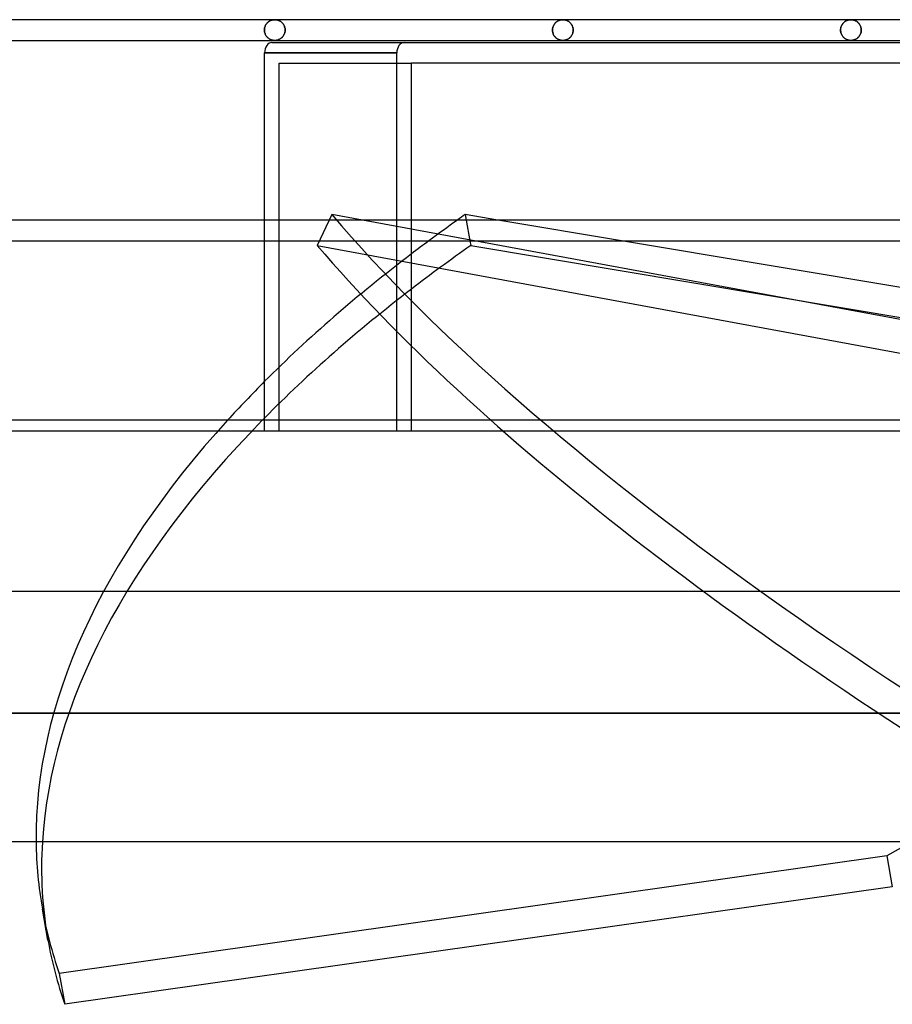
# Model space of a CAD drawing. Header units: millimetres. Extents: x -232 to 232, y -55 to 88.
# Tile 2 of 7: x -173 to -89, y -55 to 40. Entities that reach past the tile are written whole.
import ezdxf

# ---------------------------------------------------------------- set-up
doc = ezdxf.new("R2010")
doc.units = ezdxf.units.MM
doc.layers.add('HIDDEN', color=7, linetype='Continuous')
doc.layers.add('THICK', color=7, linetype='Continuous')

msp = doc.modelspace()

# ---------------------------------------------------------------- linework, layer by layer
at = {"layer": 'HIDDEN'}
for p, q in [((-149.36, 39.002), (-149.381, 38.938)), ((-149.378, 38.948), (-149.356, 39.014)), ((-149.336, 39.064), (-149.36, 39.002)), ((-149.356, 39.014), (-149.33, 39.077)), ((-149.309, 39.122), (-149.336, 39.064)), ((-149.33, 39.077), (-149.301, 39.137)), ((-149.278, 39.177), (-149.309, 39.122)), ((-149.301, 39.137), (-149.268, 39.194)), ((-149.245, 39.23), (-149.278, 39.177)), ((-149.268, 39.194), (-149.233, 39.247)), ((-149.209, 39.279), (-149.245, 39.23)), ((-149.233, 39.247), (-149.195, 39.297)), ((-149.172, 39.325), (-149.209, 39.279)), ((-149.195, 39.297), (-149.155, 39.343)), ((-149.132, 39.368), (-149.172, 39.325)), ((-149.155, 39.343), (-149.113, 39.386)), ((-149.091, 39.407), (-149.132, 39.368)), ((-149.113, 39.386), (-149.069, 39.426)), ((-149.048, 39.444), (-149.091, 39.407)), ((-149.069, 39.426), (-149.024, 39.462)), ((-149.004, 39.478), (-149.048, 39.444)), ((-149.024, 39.462), (-148.978, 39.496)), ((-148.959, 39.508), (-149.004, 39.478)), ((-148.978, 39.496), (-148.93, 39.526)), ((-148.913, 39.536), (-148.959, 39.508)), ((-148.93, 39.526), (-148.882, 39.552)), ((-148.866, 39.561), (-148.913, 39.536)), ((-148.882, 39.552), (-148.833, 39.576)), ((-148.818, 39.583), (-148.866, 39.561)), ((-148.833, 39.576), (-148.783, 39.597)), ((-148.77, 39.602), (-148.818, 39.583)), ((-148.783, 39.597), (-148.732, 39.616)), ((-148.721, 39.619), (-148.77, 39.602)), ((-148.732, 39.616), (-148.681, 39.631)), ((-148.672, 39.633), (-148.721, 39.619)), ((-148.681, 39.631), (-148.63, 39.643)), ((-148.622, 39.645), (-148.672, 39.633)), ((-148.63, 39.643), (-148.578, 39.653)), ((-148.572, 39.654), (-148.622, 39.645)), ((-148.578, 39.653), (-148.526, 39.66)), ((-148.522, 39.66), (-148.572, 39.654)), ((-148.526, 39.66), (-148.474, 39.664)), ((-148.472, 39.664), (-148.522, 39.66)), ((-148.474, 39.664), (-148.422, 39.665)), ((-148.422, 39.665), (-148.472, 39.664)), ((-148.422, 39.665), (-148.368, 39.664)), ((-148.368, 39.664), (-148.422, 39.665)), ((-148.368, 39.664), (-148.314, 39.659)), ((-148.314, 39.659), (-148.368, 39.664)), ((-148.314, 39.659), (-148.259, 39.652)), ((-148.259, 39.652), (-148.314, 39.659)), ((-148.259, 39.652), (-148.206, 39.641)), ((-148.206, 39.641), (-148.259, 39.652)), ((-148.206, 39.641), (-148.152, 39.628)), ((-148.152, 39.628), (-148.206, 39.641)), ((-148.152, 39.628), (-148.099, 39.611)), ((-148.099, 39.611), (-148.152, 39.628)), ((-148.099, 39.611), (-148.046, 39.592)), ((-148.046, 39.592), (-148.099, 39.611)), ((-148.046, 39.592), (-147.994, 39.569)), ((-147.994, 39.569), (-148.046, 39.592)), ((-147.994, 39.569), (-147.943, 39.543)), ((-147.943, 39.543), (-147.994, 39.569)), ((-147.943, 39.543), (-147.893, 39.514)), ((-147.893, 39.514), (-147.943, 39.543)), ((-147.893, 39.514), (-147.844, 39.482)), ((-147.844, 39.482), (-147.893, 39.514)), ((-147.844, 39.482), (-147.796, 39.446)), ((-147.796, 39.446), (-147.844, 39.482)), ((-147.796, 39.446), (-147.749, 39.406)), ((-147.749, 39.406), (-147.796, 39.446)), ((-147.749, 39.406), (-147.704, 39.363)), ((-147.704, 39.363), (-147.749, 39.406)), ((-147.704, 39.363), (-147.661, 39.316)), ((-147.661, 39.316), (-147.704, 39.363)), ((-147.661, 39.316), (-147.62, 39.266)), ((-147.62, 39.266), (-147.661, 39.316)), ((-147.62, 39.266), (-147.582, 39.212)), ((-147.582, 39.212), (-147.62, 39.266)), ((-147.582, 39.212), (-147.547, 39.154)), ((-147.547, 39.154), (-147.582, 39.212)), ((-147.547, 39.154), (-147.515, 39.092)), ((-147.515, 39.092), (-147.547, 39.154)), ((-147.515, 39.092), (-147.487, 39.028)), ((-147.487, 39.028), (-147.515, 39.092)), ((-147.487, 39.028), (-147.463, 38.96)), ((-147.463, 38.96), (-147.487, 39.028)), ((-121.563, 38.948), (-121.541, 39.014)), ((-121.541, 39.014), (-121.563, 38.948)), ((-121.541, 39.014), (-121.516, 39.077)), ((-121.516, 39.077), (-121.541, 39.014)), ((-121.516, 39.077), (-121.486, 39.137)), ((-121.486, 39.137), (-121.516, 39.077)), ((-121.486, 39.137), (-121.454, 39.194)), ((-121.454, 39.194), (-121.486, 39.137)), ((-121.454, 39.194), (-121.418, 39.247)), ((-121.418, 39.247), (-121.454, 39.194)), ((-121.418, 39.247), (-121.381, 39.297)), ((-121.381, 39.297), (-121.418, 39.247)), ((-121.381, 39.297), (-121.341, 39.343)), ((-121.341, 39.343), (-121.381, 39.297)), ((-121.341, 39.343), (-121.299, 39.386)), ((-121.299, 39.386), (-121.341, 39.343)), ((-121.299, 39.386), (-121.255, 39.426)), ((-121.255, 39.426), (-121.299, 39.386)), ((-121.255, 39.426), (-121.21, 39.462)), ((-121.21, 39.462), (-121.255, 39.426)), ((-121.21, 39.462), (-121.164, 39.496)), ((-121.164, 39.496), (-121.21, 39.462)), ((-121.164, 39.496), (-121.116, 39.526)), ((-121.116, 39.526), (-121.164, 39.496)), ((-121.116, 39.526), (-121.068, 39.553)), ((-121.068, 39.553), (-121.116, 39.526)), ((-121.068, 39.553), (-121.019, 39.576)), ((-121.019, 39.576), (-121.068, 39.553)), ((-121.019, 39.576), (-120.969, 39.597)), ((-120.969, 39.597), (-121.019, 39.576)), ((-120.969, 39.597), (-120.918, 39.616)), ((-120.918, 39.616), (-120.969, 39.597)), ((-120.918, 39.616), (-120.867, 39.631)), ((-120.867, 39.631), (-120.918, 39.616)), ((-120.867, 39.631), (-120.816, 39.643)), ((-120.816, 39.643), (-120.867, 39.631)), ((-120.816, 39.643), (-120.764, 39.653)), ((-120.764, 39.653), (-120.816, 39.643)), ((-120.764, 39.653), (-120.712, 39.66)), ((-120.712, 39.66), (-120.764, 39.653)), ((-120.712, 39.66), (-120.66, 39.664)), ((-120.66, 39.664), (-120.712, 39.66)), ((-120.66, 39.664), (-120.608, 39.665)), ((-120.608, 39.665), (-120.66, 39.664)), ((-120.608, 39.665), (-120.552, 39.663)), ((-120.552, 39.663), (-120.608, 39.665)), ((-120.552, 39.663), (-120.497, 39.659)), ((-120.497, 39.659), (-120.552, 39.663)), ((-120.497, 39.659), (-120.442, 39.651)), ((-120.442, 39.651), (-120.497, 39.659)), ((-120.442, 39.651), (-120.387, 39.64)), ((-120.387, 39.64), (-120.442, 39.651)), ((-120.387, 39.64), (-120.334, 39.627)), ((-120.334, 39.627), (-120.387, 39.64)), ((-120.334, 39.627), (-120.281, 39.61)), ((-120.281, 39.61), (-120.334, 39.627)), ((-120.281, 39.61), (-120.229, 39.591)), ((-120.229, 39.591), (-120.281, 39.61)), ((-120.229, 39.591), (-120.178, 39.568)), ((-120.178, 39.568), (-120.229, 39.591)), ((-120.178, 39.568), (-120.129, 39.543)), ((-120.129, 39.543), (-120.178, 39.568)), ((-120.129, 39.543), (-120.081, 39.515)), ((-120.081, 39.515), (-120.129, 39.543)), ((-120.081, 39.515), (-120.034, 39.485)), ((-120.034, 39.485), (-120.081, 39.515)), ((-120.034, 39.485), (-119.989, 39.451)), ((-119.989, 39.451), (-120.034, 39.485)), ((-119.989, 39.451), (-119.945, 39.415)), ((-119.945, 39.415), (-119.989, 39.451)), ((-119.945, 39.415), (-119.902, 39.375)), ((-119.902, 39.375), (-119.945, 39.415)), ((-119.902, 39.375), (-119.861, 39.332)), ((-119.861, 39.332), (-119.902, 39.375)), ((-119.861, 39.332), (-119.822, 39.286)), ((-119.822, 39.286), (-119.861, 39.332)), ((-119.822, 39.286), (-119.785, 39.237)), ((-119.785, 39.237), (-119.822, 39.286)), ((-119.785, 39.237), (-119.75, 39.184)), ((-119.75, 39.184), (-119.785, 39.237)), ((-119.75, 39.184), (-119.719, 39.128)), ((-119.719, 39.128), (-119.75, 39.184)), ((-119.719, 39.128), (-119.69, 39.069)), ((-119.69, 39.069), (-119.719, 39.128)), ((-119.69, 39.069), (-119.665, 39.008)), ((-119.665, 39.008), (-119.69, 39.069)), ((-119.665, 39.008), (-119.644, 38.943)), ((-119.644, 38.943), (-119.665, 39.008)), ((-93.731, 39.002), (-93.751, 38.938)), ((-93.748, 38.948), (-93.726, 39.014)), ((-93.707, 39.063), (-93.731, 39.002)), ((-93.726, 39.014), (-93.701, 39.077)), ((-93.68, 39.121), (-93.707, 39.063)), ((-93.701, 39.077), (-93.672, 39.137)), ((-93.649, 39.177), (-93.68, 39.121)), ((-93.672, 39.137), (-93.639, 39.193)), ((-93.616, 39.229), (-93.649, 39.177)), ((-93.639, 39.193), (-93.604, 39.247)), ((-93.58, 39.279), (-93.616, 39.229)), ((-93.604, 39.247), (-93.566, 39.297)), ((-93.543, 39.325), (-93.58, 39.279)), ((-93.566, 39.297), (-93.526, 39.343)), ((-93.503, 39.367), (-93.543, 39.325)), ((-93.526, 39.343), (-93.484, 39.386)), ((-93.462, 39.407), (-93.503, 39.367)), ((-93.484, 39.386), (-93.441, 39.426)), ((-93.419, 39.444), (-93.462, 39.407)), ((-93.441, 39.426), (-93.396, 39.462)), ((-93.375, 39.477), (-93.419, 39.444)), ((-93.396, 39.462), (-93.349, 39.495)), ((-93.33, 39.508), (-93.375, 39.477)), ((-93.349, 39.495), (-93.302, 39.526)), ((-93.284, 39.536), (-93.33, 39.508)), ((-93.302, 39.526), (-93.254, 39.553)), ((-93.237, 39.561), (-93.284, 39.536)), ((-93.254, 39.553), (-93.204, 39.577)), ((-93.19, 39.583), (-93.237, 39.561)), ((-93.204, 39.577), (-93.155, 39.597)), ((-93.141, 39.602), (-93.19, 39.583)), ((-93.155, 39.597), (-93.104, 39.616)), ((-93.093, 39.619), (-93.141, 39.602)), ((-93.104, 39.616), (-93.053, 39.631)), ((-93.044, 39.633), (-93.093, 39.619)), ((-93.053, 39.631), (-93.002, 39.643)), ((-92.994, 39.645), (-93.044, 39.633)), ((-93.002, 39.643), (-92.95, 39.653)), ((-92.944, 39.654), (-92.994, 39.645)), ((-92.95, 39.653), (-92.898, 39.66)), ((-92.894, 39.66), (-92.944, 39.654)), ((-92.898, 39.66), (-92.846, 39.664)), ((-92.844, 39.664), (-92.894, 39.66)), ((-92.846, 39.664), (-92.794, 39.665)), ((-92.794, 39.665), (-92.844, 39.664)), ((-92.794, 39.665), (-92.74, 39.664)), ((-92.74, 39.664), (-92.794, 39.665)), ((-92.74, 39.664), (-92.686, 39.659)), ((-92.686, 39.659), (-92.74, 39.664)), ((-92.686, 39.659), (-92.632, 39.652)), ((-92.632, 39.652), (-92.686, 39.659)), ((-92.632, 39.652), (-92.578, 39.641)), ((-92.578, 39.641), (-92.632, 39.652)), ((-92.578, 39.641), (-92.524, 39.628)), ((-92.524, 39.628), (-92.578, 39.641)), ((-92.524, 39.628), (-92.471, 39.612)), ((-92.471, 39.612), (-92.524, 39.628)), ((-92.471, 39.612), (-92.418, 39.592)), ((-92.418, 39.592), (-92.471, 39.612)), ((-92.418, 39.592), (-92.366, 39.569)), ((-92.366, 39.569), (-92.418, 39.592)), ((-92.366, 39.569), (-92.315, 39.543)), ((-92.315, 39.543), (-92.366, 39.569)), ((-92.315, 39.543), (-92.265, 39.514)), ((-92.265, 39.514), (-92.315, 39.543)), ((-92.265, 39.514), (-92.216, 39.482)), ((-92.216, 39.482), (-92.265, 39.514)), ((-92.216, 39.482), (-92.168, 39.446)), ((-92.168, 39.446), (-92.216, 39.482)), ((-92.168, 39.446), (-92.121, 39.407)), ((-92.121, 39.407), (-92.168, 39.446)), ((-92.121, 39.407), (-92.076, 39.364)), ((-92.076, 39.364), (-92.121, 39.407)), ((-92.076, 39.364), (-92.033, 39.318)), ((-92.033, 39.318), (-92.076, 39.364)), ((-92.033, 39.318), (-91.993, 39.268)), ((-91.993, 39.268), (-92.033, 39.318)), ((-91.993, 39.268), (-91.956, 39.216)), ((-91.956, 39.216), (-91.993, 39.268)), ((-91.956, 39.216), (-91.922, 39.162)), ((-91.922, 39.162), (-91.956, 39.216)), ((-91.922, 39.162), (-91.892, 39.106)), ((-91.892, 39.106), (-91.922, 39.162)), ((-91.892, 39.106), (-91.865, 39.048)), ((-91.865, 39.048), (-91.892, 39.106)), ((-91.865, 39.048), (-91.843, 38.988)), ((-91.843, 38.988), (-91.865, 39.048)), ((-91.843, 38.988), (-91.824, 38.927)), ((-91.824, 38.927), (-91.843, 38.988)), ((-149.419, 38.665), (-149.416, 38.738)), ((-149.416, 38.735), (-149.419, 38.665)), ((-149.419, 38.665), (-149.416, 38.592)), ((-149.416, 38.595), (-149.419, 38.665)), ((-149.416, 38.738), (-149.408, 38.81)), ((-149.409, 38.804), (-149.416, 38.735)), ((-149.409, 38.526), (-149.416, 38.595)), ((-149.416, 38.592), (-149.408, 38.52)), ((-149.397, 38.872), (-149.409, 38.804)), ((-149.397, 38.458), (-149.409, 38.526)), ((-149.408, 38.81), (-149.395, 38.88)), ((-149.408, 38.52), (-149.395, 38.45)), ((-149.381, 38.938), (-149.397, 38.872)), ((-149.381, 38.392), (-149.397, 38.458)), ((-149.395, 38.88), (-149.378, 38.948)), ((-149.395, 38.45), (-149.378, 38.382)), ((-149.36, 38.328), (-149.381, 38.392)), ((-149.378, 38.382), (-149.356, 38.316)), ((-149.336, 38.266), (-149.36, 38.328)), ((-149.356, 38.316), (-149.33, 38.253)), ((-149.309, 38.208), (-149.336, 38.266)), ((-149.33, 38.253), (-149.301, 38.193)), ((-149.278, 38.153), (-149.309, 38.208)), ((-149.301, 38.193), (-149.268, 38.136)), ((-149.245, 38.1), (-149.278, 38.153)), ((-149.268, 38.136), (-149.233, 38.083)), ((-149.209, 38.051), (-149.245, 38.1)), ((-149.233, 38.083), (-149.195, 38.033)), ((-149.172, 38.005), (-149.209, 38.051)), ((-149.195, 38.033), (-149.155, 37.987)), ((-147.638, 38.041), (-147.678, 37.995)), ((-147.678, 37.995), (-147.638, 38.041)), ((-147.601, 38.091), (-147.638, 38.041)), ((-147.638, 38.041), (-147.601, 38.091)), ((-147.566, 38.143), (-147.601, 38.091)), ((-147.601, 38.091), (-147.566, 38.143)), ((-147.534, 38.199), (-147.566, 38.143)), ((-147.566, 38.143), (-147.534, 38.199)), ((-147.505, 38.259), (-147.534, 38.199)), ((-147.534, 38.199), (-147.505, 38.259)), ((-147.48, 38.321), (-147.505, 38.259)), ((-147.505, 38.259), (-147.48, 38.321)), ((-147.459, 38.386), (-147.48, 38.321)), ((-147.48, 38.321), (-147.459, 38.386)), ((-147.463, 38.96), (-147.444, 38.889)), ((-147.444, 38.889), (-147.463, 38.96)), ((-147.441, 38.453), (-147.459, 38.386)), ((-147.459, 38.386), (-147.441, 38.453)), ((-147.444, 38.889), (-147.43, 38.816)), ((-147.43, 38.816), (-147.444, 38.889)), ((-147.429, 38.523), (-147.441, 38.453)), ((-147.441, 38.453), (-147.429, 38.523)), ((-147.43, 38.816), (-147.422, 38.741)), ((-147.422, 38.741), (-147.43, 38.816)), ((-147.421, 38.593), (-147.429, 38.523)), ((-147.429, 38.523), (-147.421, 38.593)), ((-147.422, 38.741), (-147.419, 38.665)), ((-147.419, 38.665), (-147.422, 38.741)), ((-147.419, 38.665), (-147.421, 38.593)), ((-147.421, 38.593), (-147.419, 38.665)), ((-121.604, 38.665), (-121.601, 38.738)), ((-121.601, 38.738), (-121.604, 38.665)), ((-121.604, 38.665), (-121.601, 38.595)), ((-121.601, 38.595), (-121.604, 38.665)), ((-121.601, 38.738), (-121.593, 38.81)), ((-121.593, 38.81), (-121.601, 38.738)), ((-121.601, 38.595), (-121.594, 38.526)), ((-121.594, 38.526), (-121.601, 38.595)), ((-121.594, 38.526), (-121.582, 38.458)), ((-121.582, 38.458), (-121.594, 38.526)), ((-121.593, 38.81), (-121.581, 38.88)), ((-121.581, 38.88), (-121.593, 38.81)), ((-121.582, 38.458), (-121.566, 38.392)), ((-121.566, 38.392), (-121.582, 38.458)), ((-121.581, 38.88), (-121.563, 38.948)), ((-121.563, 38.948), (-121.581, 38.88)), ((-121.566, 38.392), (-121.546, 38.328)), ((-121.546, 38.328), (-121.566, 38.392)), ((-121.546, 38.328), (-121.522, 38.267)), ((-121.522, 38.267), (-121.546, 38.328)), ((-121.522, 38.267), (-121.494, 38.208)), ((-121.494, 38.208), (-121.522, 38.267)), ((-121.494, 38.208), (-121.464, 38.153)), ((-121.464, 38.153), (-121.494, 38.208)), ((-121.464, 38.153), (-121.431, 38.1)), ((-121.431, 38.1), (-121.464, 38.153)), ((-121.431, 38.1), (-121.395, 38.051)), ((-121.395, 38.051), (-121.431, 38.1)), ((-121.395, 38.051), (-121.357, 38.005)), ((-121.357, 38.005), (-121.395, 38.051)), ((-119.837, 38.025), (-119.879, 37.978)), ((-119.879, 37.978), (-119.837, 38.025)), ((-119.798, 38.075), (-119.837, 38.025)), ((-119.837, 38.025), (-119.798, 38.075)), ((-119.761, 38.129), (-119.798, 38.075)), ((-119.798, 38.075), (-119.761, 38.129)), ((-119.727, 38.186), (-119.761, 38.129)), ((-119.761, 38.129), (-119.727, 38.186)), ((-119.697, 38.246), (-119.727, 38.186)), ((-119.727, 38.186), (-119.697, 38.246)), ((-119.67, 38.31), (-119.697, 38.246)), ((-119.697, 38.246), (-119.67, 38.31)), ((-119.647, 38.377), (-119.67, 38.31)), ((-119.67, 38.31), (-119.647, 38.377)), ((-119.628, 38.446), (-119.647, 38.377)), ((-119.647, 38.377), (-119.628, 38.446)), ((-119.644, 38.943), (-119.626, 38.876)), ((-119.626, 38.876), (-119.644, 38.943)), ((-119.615, 38.518), (-119.628, 38.446)), ((-119.628, 38.446), (-119.615, 38.518)), ((-119.626, 38.876), (-119.614, 38.807)), ((-119.614, 38.807), (-119.626, 38.876)), ((-119.607, 38.591), (-119.615, 38.518)), ((-119.615, 38.518), (-119.607, 38.591)), ((-119.614, 38.807), (-119.606, 38.736)), ((-119.606, 38.736), (-119.614, 38.807)), ((-119.604, 38.665), (-119.607, 38.591)), ((-119.607, 38.591), (-119.604, 38.665)), ((-119.606, 38.736), (-119.604, 38.665)), ((-119.604, 38.665), (-119.606, 38.736)), ((-93.789, 38.665), (-93.786, 38.738)), ((-93.786, 38.735), (-93.789, 38.665)), ((-93.789, 38.665), (-93.786, 38.592)), ((-93.786, 38.595), (-93.789, 38.665)), ((-93.786, 38.738), (-93.778, 38.809)), ((-93.779, 38.804), (-93.786, 38.735)), ((-93.779, 38.526), (-93.786, 38.595)), ((-93.786, 38.592), (-93.778, 38.521)), ((-93.767, 38.872), (-93.779, 38.804)), ((-93.767, 38.458), (-93.779, 38.526)), ((-93.778, 38.809), (-93.766, 38.88)), ((-93.778, 38.521), (-93.766, 38.45)), ((-93.751, 38.938), (-93.767, 38.872)), ((-93.751, 38.392), (-93.767, 38.458)), ((-93.766, 38.88), (-93.748, 38.948)), ((-93.766, 38.45), (-93.748, 38.382)), ((-93.731, 38.328), (-93.751, 38.392)), ((-93.748, 38.382), (-93.726, 38.316)), ((-93.707, 38.267), (-93.731, 38.328)), ((-93.726, 38.316), (-93.701, 38.253)), ((-93.68, 38.209), (-93.707, 38.267)), ((-93.701, 38.253), (-93.672, 38.193)), ((-93.649, 38.153), (-93.68, 38.209)), ((-93.672, 38.193), (-93.639, 38.137)), ((-93.616, 38.101), (-93.649, 38.153)), ((-93.639, 38.137), (-93.604, 38.083)), ((-93.58, 38.051), (-93.616, 38.101)), ((-93.604, 38.083), (-93.566, 38.033)), ((-93.543, 38.005), (-93.58, 38.051)), ((-93.566, 38.033), (-93.526, 37.987)), ((-92.023, 38.024), (-92.065, 37.977)), ((-92.065, 37.977), (-92.023, 38.024)), ((-91.984, 38.074), (-92.023, 38.024)), ((-92.023, 38.024), (-91.984, 38.074)), ((-91.947, 38.128), (-91.984, 38.074)), ((-91.984, 38.074), (-91.947, 38.128)), ((-91.913, 38.185), (-91.947, 38.128)), ((-91.947, 38.128), (-91.913, 38.185)), ((-91.882, 38.245), (-91.913, 38.185)), ((-91.913, 38.185), (-91.882, 38.245)), ((-91.855, 38.309), (-91.882, 38.245)), ((-91.882, 38.245), (-91.855, 38.309)), ((-91.832, 38.376), (-91.855, 38.309)), ((-91.855, 38.309), (-91.832, 38.376)), ((-91.813, 38.446), (-91.832, 38.376)), ((-91.832, 38.376), (-91.813, 38.446)), ((-91.824, 38.927), (-91.809, 38.863)), ((-91.809, 38.863), (-91.824, 38.927)), ((-91.8, 38.517), (-91.813, 38.446)), ((-91.813, 38.446), (-91.8, 38.517)), ((-91.809, 38.863), (-91.798, 38.798)), ((-91.798, 38.798), (-91.809, 38.863)), ((-91.791, 38.591), (-91.8, 38.517)), ((-91.8, 38.517), (-91.791, 38.591)), ((-91.798, 38.798), (-91.791, 38.732)), ((-91.791, 38.732), (-91.798, 38.798)), ((-91.791, 38.732), (-91.789, 38.665)), ((-91.789, 38.665), (-91.791, 38.732)), ((-91.789, 38.665), (-91.791, 38.591)), ((-91.791, 38.591), (-91.789, 38.665)), ((-149.132, 37.962), (-149.172, 38.005)), ((-149.155, 37.987), (-149.113, 37.944)), ((-149.091, 37.923), (-149.132, 37.962)), ((-149.113, 37.944), (-149.069, 37.904)), ((-149.048, 37.886), (-149.091, 37.923)), ((-149.069, 37.904), (-149.024, 37.868)), ((-149.004, 37.852), (-149.048, 37.886)), ((-149.024, 37.868), (-148.978, 37.834)), ((-148.959, 37.822), (-149.004, 37.852)), ((-148.978, 37.834), (-148.93, 37.804)), ((-148.913, 37.794), (-148.959, 37.822)), ((-148.93, 37.804), (-148.882, 37.778)), ((-148.866, 37.769), (-148.913, 37.794)), ((-148.882, 37.778), (-148.833, 37.754)), ((-148.818, 37.747), (-148.866, 37.769)), ((-148.833, 37.754), (-148.783, 37.733)), ((-148.77, 37.728), (-148.818, 37.747)), ((-148.783, 37.733), (-148.732, 37.714)), ((-148.721, 37.711), (-148.77, 37.728)), ((-148.732, 37.714), (-148.681, 37.699)), ((-148.672, 37.697), (-148.721, 37.711)), ((-148.681, 37.699), (-148.63, 37.687)), ((-148.622, 37.685), (-148.672, 37.697)), ((-148.63, 37.687), (-148.578, 37.677)), ((-148.572, 37.676), (-148.622, 37.685)), ((-148.578, 37.677), (-148.526, 37.67)), ((-148.522, 37.67), (-148.572, 37.676)), ((-148.526, 37.67), (-148.474, 37.666)), ((-148.472, 37.666), (-148.522, 37.67)), ((-148.474, 37.666), (-148.422, 37.665)), ((-148.422, 37.665), (-148.472, 37.666)), ((-148.367, 37.667), (-148.422, 37.665)), ((-148.422, 37.665), (-148.367, 37.667)), ((-148.312, 37.671), (-148.367, 37.667)), ((-148.367, 37.667), (-148.312, 37.671)), ((-148.257, 37.679), (-148.312, 37.671)), ((-148.312, 37.671), (-148.257, 37.679)), ((-148.203, 37.689), (-148.257, 37.679)), ((-148.257, 37.679), (-148.203, 37.689)), ((-148.15, 37.703), (-148.203, 37.689)), ((-148.203, 37.689), (-148.15, 37.703)), ((-148.098, 37.719), (-148.15, 37.703)), ((-148.15, 37.703), (-148.098, 37.719)), ((-148.046, 37.738), (-148.098, 37.719)), ((-148.098, 37.719), (-148.046, 37.738)), ((-147.996, 37.76), (-148.046, 37.738)), ((-148.046, 37.738), (-147.996, 37.76)), ((-147.947, 37.785), (-147.996, 37.76)), ((-147.996, 37.76), (-147.947, 37.785)), ((-147.899, 37.812), (-147.947, 37.785)), ((-147.947, 37.785), (-147.899, 37.812)), ((-147.852, 37.842), (-147.899, 37.812)), ((-147.899, 37.812), (-147.852, 37.842)), ((-147.807, 37.876), (-147.852, 37.842)), ((-147.852, 37.842), (-147.807, 37.876)), ((-147.762, 37.912), (-147.807, 37.876)), ((-147.807, 37.876), (-147.762, 37.912)), ((-147.719, 37.952), (-147.762, 37.912)), ((-147.762, 37.912), (-147.719, 37.952)), ((-147.678, 37.995), (-147.719, 37.952)), ((-147.719, 37.952), (-147.678, 37.995)), ((-121.357, 38.005), (-121.318, 37.963)), ((-121.318, 37.963), (-121.357, 38.005)), ((-121.318, 37.963), (-121.276, 37.923)), ((-121.276, 37.923), (-121.318, 37.963)), ((-121.276, 37.923), (-121.234, 37.886)), ((-121.234, 37.886), (-121.276, 37.923)), ((-121.234, 37.886), (-121.19, 37.853)), ((-121.19, 37.853), (-121.234, 37.886)), ((-121.19, 37.853), (-121.144, 37.822)), ((-121.144, 37.822), (-121.19, 37.853)), ((-121.144, 37.822), (-121.098, 37.794)), ((-121.098, 37.794), (-121.144, 37.822)), ((-121.098, 37.794), (-121.052, 37.769)), ((-121.052, 37.769), (-121.098, 37.794)), ((-121.052, 37.769), (-121.004, 37.747)), ((-121.004, 37.747), (-121.052, 37.769)), ((-121.004, 37.747), (-120.956, 37.728)), ((-120.956, 37.728), (-121.004, 37.747)), ((-120.956, 37.728), (-120.907, 37.711)), ((-120.907, 37.711), (-120.956, 37.728)), ((-120.907, 37.711), (-120.858, 37.697)), ((-120.858, 37.697), (-120.907, 37.711)), ((-120.858, 37.697), (-120.808, 37.685)), ((-120.808, 37.685), (-120.858, 37.697)), ((-120.808, 37.685), (-120.758, 37.676)), ((-120.758, 37.676), (-120.808, 37.685)), ((-120.758, 37.676), (-120.708, 37.67)), ((-120.708, 37.67), (-120.758, 37.676)), ((-120.708, 37.67), (-120.658, 37.666)), ((-120.658, 37.666), (-120.708, 37.67)), ((-120.658, 37.666), (-120.608, 37.665)), ((-120.608, 37.665), (-120.658, 37.666)), ((-120.55, 37.667), (-120.608, 37.665)), ((-120.608, 37.665), (-120.55, 37.667)), ((-120.493, 37.672), (-120.55, 37.667)), ((-120.55, 37.667), (-120.493, 37.672)), ((-120.435, 37.68), (-120.493, 37.672)), ((-120.493, 37.672), (-120.435, 37.68)), ((-120.379, 37.692), (-120.435, 37.68)), ((-120.435, 37.68), (-120.379, 37.692)), ((-120.323, 37.706), (-120.379, 37.692)), ((-120.379, 37.692), (-120.323, 37.706)), ((-120.268, 37.724), (-120.323, 37.706)), ((-120.323, 37.706), (-120.268, 37.724)), ((-120.215, 37.745), (-120.268, 37.724)), ((-120.268, 37.724), (-120.215, 37.745)), ((-120.162, 37.769), (-120.215, 37.745)), ((-120.215, 37.745), (-120.162, 37.769)), ((-120.111, 37.796), (-120.162, 37.769)), ((-120.162, 37.769), (-120.111, 37.796)), ((-120.062, 37.826), (-120.111, 37.796)), ((-120.111, 37.796), (-120.062, 37.826)), ((-120.014, 37.859), (-120.062, 37.826)), ((-120.062, 37.826), (-120.014, 37.859)), ((-119.968, 37.896), (-120.014, 37.859)), ((-120.014, 37.859), (-119.968, 37.896)), ((-119.922, 37.935), (-119.968, 37.896)), ((-119.968, 37.896), (-119.922, 37.935)), ((-119.879, 37.978), (-119.922, 37.935)), ((-119.922, 37.935), (-119.879, 37.978)), ((-93.503, 37.963), (-93.543, 38.005)), ((-93.526, 37.987), (-93.484, 37.944)), ((-93.462, 37.923), (-93.503, 37.963)), ((-93.484, 37.944), (-93.441, 37.904)), ((-93.419, 37.886), (-93.462, 37.923)), ((-93.441, 37.904), (-93.396, 37.868)), ((-93.375, 37.853), (-93.419, 37.886)), ((-93.396, 37.868), (-93.349, 37.835)), ((-93.33, 37.822), (-93.375, 37.853)), ((-93.349, 37.835), (-93.302, 37.804)), ((-93.284, 37.794), (-93.33, 37.822)), ((-93.302, 37.804), (-93.254, 37.777)), ((-93.237, 37.769), (-93.284, 37.794)), ((-93.254, 37.777), (-93.204, 37.753)), ((-93.19, 37.747), (-93.237, 37.769)), ((-93.204, 37.753), (-93.155, 37.733)), ((-93.141, 37.728), (-93.19, 37.747)), ((-93.155, 37.733), (-93.104, 37.714)), ((-93.093, 37.711), (-93.141, 37.728)), ((-93.104, 37.714), (-93.053, 37.699)), ((-93.044, 37.697), (-93.093, 37.711)), ((-93.053, 37.699), (-93.002, 37.687)), ((-92.994, 37.685), (-93.044, 37.697)), ((-93.002, 37.687), (-92.95, 37.677)), ((-92.944, 37.676), (-92.994, 37.685)), ((-92.95, 37.677), (-92.898, 37.67)), ((-92.894, 37.67), (-92.944, 37.676)), ((-92.898, 37.67), (-92.846, 37.666)), ((-92.844, 37.666), (-92.894, 37.67)), ((-92.846, 37.666), (-92.794, 37.665)), ((-92.794, 37.665), (-92.844, 37.666)), ((-92.736, 37.667), (-92.794, 37.665)), ((-92.794, 37.665), (-92.736, 37.667)), ((-92.679, 37.672), (-92.736, 37.667)), ((-92.736, 37.667), (-92.679, 37.672)), ((-92.622, 37.68), (-92.679, 37.672)), ((-92.679, 37.672), (-92.622, 37.68)), ((-92.565, 37.691), (-92.622, 37.68)), ((-92.622, 37.68), (-92.565, 37.691)), ((-92.51, 37.706), (-92.565, 37.691)), ((-92.565, 37.691), (-92.51, 37.706)), ((-92.455, 37.724), (-92.51, 37.706)), ((-92.51, 37.706), (-92.455, 37.724)), ((-92.402, 37.745), (-92.455, 37.724)), ((-92.455, 37.724), (-92.402, 37.745)), ((-92.349, 37.769), (-92.402, 37.745)), ((-92.402, 37.745), (-92.349, 37.769)), ((-92.299, 37.796), (-92.349, 37.769)), ((-92.349, 37.769), (-92.299, 37.796)), ((-92.249, 37.825), (-92.299, 37.796)), ((-92.299, 37.796), (-92.249, 37.825)), ((-92.201, 37.858), (-92.249, 37.825)), ((-92.249, 37.825), (-92.201, 37.858)), ((-92.154, 37.895), (-92.201, 37.858)), ((-92.201, 37.858), (-92.154, 37.895)), ((-92.109, 37.934), (-92.154, 37.895)), ((-92.154, 37.895), (-92.109, 37.934)), ((-92.065, 37.977), (-92.109, 37.934)), ((-92.109, 37.934), (-92.065, 37.977)), ((-136.631, 36.465), (-149.394, 36.465)), ((-136.631, 0), (-136.631, 36.465)), ((-147.98, 0), (-147.98, 35.465)), ((-147.98, 0), (-147.98, 35.465)), ((-147.98, 35.465), (-135.216, 35.465)), ((-149.394, 18.332), (-149.394, 20.332)), ((-142.919, 20.86), (-144.315, 17.872)), ((-81.394, 9.514), (-142.919, 20.86)), ((-136.631, 18.332), (-136.631, 20.332)), ((-135.216, 18.332), (-135.216, 20.332)), ((-129.933, 20.332), (-129.576, 18.332)), ((-114.936, 18.332), (-126.88, 20.332)), ((-144.315, 17.872), (-82.789, 6.526)), ((-149.394, 0), (-149.394, 1)), ((-136.631, 0), (-136.631, 1)), ((-135.216, 0), (-135.216, 1)), ((-203.05, 0), (0, 0)), ((-60.03, -24.781), (-89.325, -41.026)), ((-180.5, -27.255), (0, -27.255)), ((-89.325, -41.026), (-169.223, -52.372)), ((-89.325, -41.026), (-88.792, -44.014)), ((-169.223, -52.372), (-168.69, -55.36))]:
    msp.add_line(p, q, dxfattribs=at)
for centre, major_axis, ratio, start_param, end_param in [((-135.924, 36.465), (0, -1), 0.707107, -3.141593, -1.570796), ((0.698, -15.756), (-156.998, 73.332), 0.293893, 0.572847, 1.445512), ((-0.267, -15.756), (-170.586, -30.434), 0.475528, -0.788564, -0.763315), ((-0.698, -18.744), (156.998, -73.332), 0.293893, -2.568746, -1.888412), ((-0.267, -15.756), (-170.586, -30.434), 0.475528, -0.747452, -0.598045), ((0.267, -18.744), (170.586, 30.434), 0.475528, 2.399217, 2.549924), ((-0.267, -15.756), (-170.586, -30.434), 0.475528, -0.553558, -0.079228), ((0.267, -18.744), (170.586, 30.434), 0.475528, 2.552756, 3.026661), ((-0.267, -15.756), (-170.586, -30.434), 0.475528, -0.000001, 0.0774)]:
    msp.add_ellipse(centre, major_axis=major_axis, ratio=ratio, start_param=start_param, end_param=end_param, dxfattribs=at)
at = {"layer": 'THICK'}
for p, q in [((0, 39.665), (-204.05, 39.665)), ((-204.048, 37.665), (-1, 37.665)), ((-148.687, 37.465), (-135.924, 37.465)), ((-135.924, 37.465), (-62.171, 37.465)), ((-149.394, 20.332), (-149.394, 36.465)), ((-149.394, 36.465), (-136.631, 36.465)), ((-136.631, 20.332), (-136.631, 36.465)), ((-135.216, 20.332), (-135.216, 35.465)), ((-62.463, 35.465), (-135.216, 35.465)), ((-1, 20.332), (-204.048, 20.332)), ((-130.027, 20.86), (-129.933, 20.332)), ((-126.88, 20.332), (-130.027, 20.86)), ((-204.048, 18.332), (-1, 18.332)), ((-149.394, 1), (-149.394, 18.332)), ((-136.631, 1), (-136.631, 18.332)), ((-135.216, 1), (-135.216, 18.332)), ((-129.576, 18.332), (-129.494, 17.872)), ((-62.274, 9.514), (-114.936, 18.332)), ((-129.494, 17.872), (-61.741, 6.526)), ((-1, 1), (-204.048, 1)), ((-232.5, 0), (232.5, 0)), ((232.5, -15.525), (-232.5, -15.525)), ((0, -27.255), (-180.5, -27.255)), ((0, -39.675), (-180.5, -39.675)), ((-88.792, -44.014), (-168.69, -55.36)), ((-170.32, -49.178), (-170.853, -46.191))]:
    msp.add_line(p, q, dxfattribs=at)
for centre, major_axis, ratio, start_param, end_param in [((-148.687, 36.465), (0, 1), 0.707107, 0, 1.570796), ((-135.924, 36.465), (0, -1), 0.707107, 3.141593, 4.712389), ((-0.267, -15.756), (-170.586, -30.434), 0.475528, -0.795265, -0.788564), ((-0.267, -15.756), (-170.586, -30.434), 0.475528, -0.763315, -0.747452), ((0.267, -18.744), (170.586, 30.434), 0.475528, 2.346328, 2.399217), ((-0.267, -15.756), (-170.586, -30.434), 0.475528, -0.598045, -0.553558), ((0.267, -18.744), (170.586, 30.434), 0.475528, 2.549924, 2.552756), ((-0.267, -15.756), (-170.586, -30.434), 0.475528, -0.079228, -0.000001), ((0.267, -18.744), (170.586, 30.434), 0.475528, 3.026661, 3.141592), ((0.267, -18.744), (170.586, 30.434), 0.475528, 3.141592, 3.218992)]:
    msp.add_ellipse(centre, major_axis=major_axis, ratio=ratio, start_param=start_param, end_param=end_param, dxfattribs=at)

doc.saveas('drawing.dxf')
